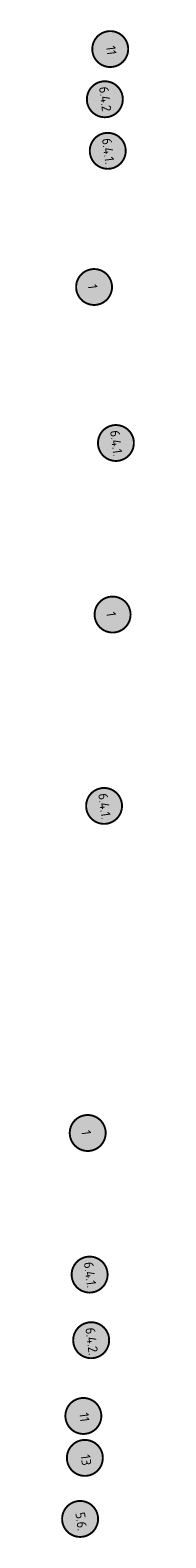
# Model space of a CAD drawing. Header units: metres. Extents: x 198355 to 198955, y 362237 to 363270.
# Tile 1 of 4: x 198860 to 198872, y 362237 to 362491. Entities that reach past the tile are written whole.
import ezdxf

# ---------------------------------------------------------------- set-up
doc = ezdxf.new("R2010")
doc.units = ezdxf.units.M
doc.layers.add('Objecten', color=7, linetype='Continuous')
doc.styles.add('NLCS-ISO-M1000-T25', font='NLCS-ISO.ttf', dxfattribs={"height": 2.5})

msp = doc.modelspace()

# ---------------------------------------------------------------- hatches: boundary and pattern name
at = {"layer": 'Objecten', "true_color": 0xffffff}
h = msp.add_hatch(color=7, dxfattribs=at)
h.dxf.hatch_style = 1
edge = h.paths.add_edge_path()
edge.add_arc((198867.75, 362487.39), 3.02, 2.2141, 362.2141)
h = msp.add_hatch(color=7, dxfattribs=at)
h.dxf.hatch_style = 1
edge = h.paths.add_edge_path()
edge.add_arc((198866.84, 362478.95), 3.02, 2.2141, 362.2141)
h = msp.add_hatch(color=7, dxfattribs=at)
h.dxf.hatch_style = 1
edge = h.paths.add_edge_path()
edge.add_arc((198867.33, 362470.28), 3.02, 2.2141, 362.2141)
h = msp.add_hatch(color=7, dxfattribs=at)
h.dxf.hatch_style = 1
edge = h.paths.add_edge_path()
edge.add_arc((198865.03, 362447.4), 3.02, 2.2141, 362.2141)
h = msp.add_hatch(color=7, dxfattribs=at)
h.dxf.hatch_style = 1
edge = h.paths.add_edge_path()
edge.add_arc((198868.7, 362421.18), 3.02, 2.2141, 362.2141)
h = msp.add_hatch(color=7, dxfattribs=at)
h.dxf.hatch_style = 1
edge = h.paths.add_edge_path()
edge.add_arc((198868.14, 362392.34), 3.02, 2.2141, 362.2141)
h = msp.add_hatch(color=7, dxfattribs=at)
h.dxf.hatch_style = 1
edge = h.paths.add_edge_path()
edge.add_arc((198866.71, 362360.17), 3.02, 2.2141, 362.2141)
h = msp.add_hatch(color=7, dxfattribs=at)
h.dxf.hatch_style = 1
edge = h.paths.add_edge_path()
edge.add_arc((198863.96, 362305.2), 3.02, 2.2141, 362.2141)
h = msp.add_hatch(color=7, dxfattribs=at)
h.dxf.hatch_style = 1
edge = h.paths.add_edge_path()
edge.add_arc((198864.28, 362281.4), 3.02, 2.2141, 362.2141)
h = msp.add_hatch(color=7, dxfattribs=at)
h.dxf.hatch_style = 1
edge = h.paths.add_edge_path()
edge.add_arc((198864.54, 362270.37), 3.02, 2.2141, 362.2141)
h = msp.add_hatch(color=7, dxfattribs=at)
h.dxf.hatch_style = 1
edge = h.paths.add_edge_path()
edge.add_arc((198863.23, 362257.64), 3.02, 2.2141, 362.2141)
h = msp.add_hatch(color=7, dxfattribs=at)
h.dxf.hatch_style = 1
edge = h.paths.add_edge_path()
edge.add_arc((198863.48, 362250.59), 3.02, 2.2141, 362.2141)
h = msp.add_hatch(color=7, dxfattribs=at)
h.dxf.hatch_style = 1
edge = h.paths.add_edge_path()
edge.add_arc((198862.68, 362240.33), 3.02, 2.2141, 362.2141)

# ---------------------------------------------------------------- linework, layer by layer
at = {"layer": 'Objecten', "color": 250, "const_width": 0.321}
for points in [[(198867.47, 362490.39, -1), (198868.02, 362484.38, -1), (198867.47, 362490.39, 0)], [(198866.57, 362481.96, -1), (198867.11, 362475.94, -1), (198866.57, 362481.96, 0)], [(198867.06, 362473.29, -1), (198867.6, 362467.27, -1), (198867.06, 362473.29, 0)], [(198864.76, 362450.4, -1), (198865.3, 362444.39, -1), (198864.76, 362450.4, 0)], [(198868.43, 362424.18, -1), (198868.97, 362418.17, -1), (198868.43, 362424.18, 0)], [(198867.87, 362395.35, -1), (198868.41, 362389.33, -1), (198867.87, 362395.35, 0)], [(198866.44, 362363.18, -1), (198866.98, 362357.17, -1), (198866.44, 362363.18, 0)], [(198863.69, 362308.21, -1), (198864.23, 362302.19, -1), (198863.69, 362308.21, 0)], [(198864.01, 362284.41, -1), (198864.55, 362278.39, -1), (198864.01, 362284.41, 0)], [(198864.27, 362273.38, -1), (198864.81, 362267.36, -1), (198864.27, 362273.38, 0)], [(198862.96, 362260.65, -1), (198863.5, 362254.63, -1), (198862.96, 362260.65, 0)], [(198863.21, 362253.6, -1), (198863.75, 362247.58, -1), (198863.21, 362253.6, 0)], [(198862.41, 362243.34, -1), (198862.95, 362237.32, -1), (198862.41, 362243.34, 0)]]:
    msp.add_lwpolyline(points, format="xyb", dxfattribs=at)

# ---------------------------------------------------------------- texts
at = {"layer": 'Objecten', "color": 250, "attachment_point": 1, "rotation": 277.29, "style": 'NLCS-ISO-M1000-T25'}
for s, insert, char_height in [('11', (198868.62, 362488.04), 1.604), ('6.4.2', (198867.44, 362481.18), 1.604), ('6.4.1.', (198867.94, 362472.51), 1.604), ('1', (198865.54, 362447.94), 1.6), ('6.4.1.', (198869.3, 362423.41), 1.604), ('1', (198868.65, 362392.89), 1.6), ('6.4.1.', (198867.31, 362362.4), 1.604), ('1', (198864.47, 362305.75), 1.6), ('6.4.1.', (198864.89, 362283.63), 1.604), ('6.4.2.', (198865.15, 362272.6), 1.604), ('11', (198864.1, 362258.29), 1.604), ('13', (198864.36, 362251.25), 1.604), ('5.6.', (198863.48, 362241.56), 1.604)]:
    msp.add_mtext_dynamic_manual_height_columns(s, width=11.1881, gutter_width=0.802, heights=[0], dxfattribs=dict(at, insert=insert, char_height=char_height))

doc.saveas('drawing.dxf')
